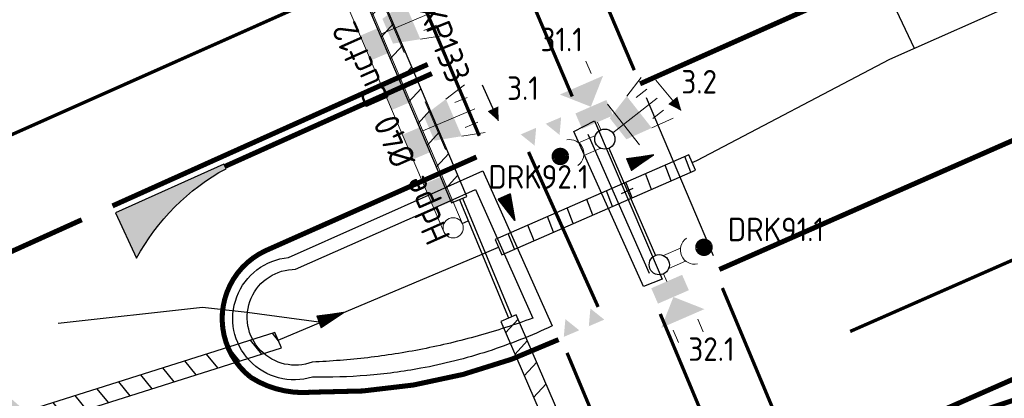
# Model space of a CAD drawing. Header units: metres. Extents: x 144112 to 146497, y 457631 to 458575.
# Tile 34 of 59: x 145889 to 145918, y 458270 to 458282. Entities that reach past the tile are written whole.
import ezdxf
from ezdxf.enums import TextEntityAlignment as Align

# ---------------------------------------------------------------- set-up
doc = ezdxf.new("R2010")
doc.units = ezdxf.units.M
doc.header["$LTSCALE"] = 0.25
for name, pattern in [('N237M200$0$050050', [0.25, 0.1175, -0.1325]), ('N237M200$0$11', [0.5, 0.25, -0.25]), ('N237M200$0$13', [1, 0.25, -0.75]), ('N237M200$0$39', [3, 0.75, -2.25])]:
    doc.linetypes.add(name, pattern=pattern)
doc.layers.get('0').update_dxf_attribs({"linetype": 'CONTINUOUS', "lineweight": 0})
doc.layers.add('INSTALLATIE', color=3, linetype='CONTINUOUS', lineweight=0)
for name, color, linetype in [('INSTALLATIE-T-CODE', 1, 'CONTINUOUS'), ('KABEL-500', 3, 'CONTINUOUS'), ('MASTEN', 7, 'CONTINUOUS'), ('N237M200$0$TM-HULPLIJNEN', 252, 'CONTINUOUS'), ('N237M200$0$TM-L_05-05_10', 252, 'N237M200$0$050050'), ('N237M200$0$TM-L_1-1_15', 252, 'N237M200$0$11'), ('N237M200$0$TM-L_1-3_10', 252, 'N237M200$0$13'), ('N237M200$0$TM-L_3-9_10', 252, 'N237M200$0$39'), ('N237M200$0$TM-L_C_10', 252, 'CONTINUOUS'), ('N237M200$0$TM-L_C_15', 252, 'CONTINUOUS'), ('N237M200$0$TM-PIJL', 252, 'CONTINUOUS'), ('N237M200$0$TM-SYMBOOL', 252, 'CONTINUOUS'), ('ONDERGROND', 7, 'CONTINUOUS'), ('VRI - BUIS', 1, 'CONTINUOUS'), ('VRI - INST-T-CODE', 1, 'CONTINUOUS'), ('VRI - Koppelkabel', 30, 'CONTINUOUS'), ('WEG-T01', 7, 'CONTINUOUS'), ('WEG-T21', 12, 'CONTINUOUS'), ('X-VRI bestaand installatie', 252, 'CONTINUOUS')]:
    doc.layers.add(name, color=color, linetype=linetype)
doc.styles.add('I020-1', font='ISO', dxfattribs={"height": 2})
doc.styles.add('VRI131 kabel1$0$ISO', font='ISO')

# ---------------------------------------------------------------- blocks, each defined once
blk = doc.blocks.new('V_MAST')
blk.add_circle((0, 0), 0.3)
blk = doc.blocks.new('V_VGLNT')
for p, q in [((1.948205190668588, 0.3999999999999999), (2.348205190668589, 0.3999999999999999)), ((0.5482051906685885, 0), (0.3, 0)), ((1.948205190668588, -0.4000000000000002), (2.348205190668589, -0.4000000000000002))]:
    blk.add_line(p, q)
for points in [[(1.048205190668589, -1.776356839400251e-16), (1.748205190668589, 0.7000000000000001), (1.748205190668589, -0.7000000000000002)], [(0.5482051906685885, 0.5), (1.048205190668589, 0.5), (0.5482051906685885, -0.5000000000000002), (1.048205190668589, -0.5000000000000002)]]:
    blk.add_solid(points)
at = {"layer": 'VRI - INST-T-CODE', "style": 'I020-1'}
blk.add_attdef('INST', text='', height=1, dxfattribs=at).set_placement((4.114791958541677, -0.0007136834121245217), align=Align.MIDDLE)
blk = doc.blocks.new('V_DRKW')
for p, q in [((0.2226397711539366, 0.2010759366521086), (0.7707390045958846, 0.2010759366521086)), ((0.2112448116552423, -0.213015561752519), (0.7592209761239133, -0.213015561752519))]:
    blk.add_line(p, q)
at = {"const_width": 0.2588071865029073}
blk.add_lwpolyline([(1.294329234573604, -0.01652630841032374, 1.135206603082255), (1.553136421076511, -0.05422897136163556, 0.8439146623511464)], format="xyb", close=True, dxfattribs=at)
blk.add_arc((1.132484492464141, -0.01619201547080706), 0.4219776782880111, 101.0944281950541, 258.9055718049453)
at = {"layer": 'VRI - INST-T-CODE', "style": 'I020-1'}
for tag, p in [('INST', (4.034094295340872, -0.006399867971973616)), ('INST1', (4.034094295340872, -1.345365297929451))]:
    blk.add_attdef(tag, text='', height=1, dxfattribs=at).set_placement(p, align=Align.MIDDLE)
blk = doc.blocks.new('V_3X30LNT_S')
for p, q in [((1.3, 0.6000000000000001), (1.979207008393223, 0.769345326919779)), ((1.5, 0.4), (1.9, 0.4)), ((0.3, 0), (1.975461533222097, 0)), ((1.5, -0.4), (1.9, -0.4)), ((1.3, -0.6000000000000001), (1.979207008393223, -0.769345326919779))]:
    blk.add_line(p, q)
blk.add_solid([(0.5000000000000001, 0.4), (0.5000000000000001, -0.4), (1.3, 0.6000000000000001), (1.3, -0.6000000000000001)])
at = {"layer": 'INSTALLATIE'}
blk.add_line((0.7000000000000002, 0.7693453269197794), (0.7000000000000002, -0.7693453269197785), dxfattribs=at)
at = {"layer": 'INSTALLATIE-T-CODE', "style": 'I020-1'}
blk.add_attdef('LNT', text='', height=1, dxfattribs=at).set_placement((3.534426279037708, -0.0006629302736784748), align=Align.MIDDLE)
blk = doc.blocks.new('N237M200$0$dht')
at = {"layer": 'N237M200$0$TM-SYMBOOL'}
blk.add_hatch(color=256, dxfattribs=at).paths.add_polyline_path([(0, 0), (0, 0.5000000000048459), (0.4666666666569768, 0.249999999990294)])
blk = doc.blocks.new('N237M200$0$vobuk')
at = {"layer": 'N237M200$0$TM-PIJL'}
h = blk.add_hatch(color=256, dxfattribs=at)
edge = h.paths.add_edge_path()
edge.add_line((5.488412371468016, -0.07351947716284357), (5.450017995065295, 0.2227940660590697))
edge.add_arc((-0.00735752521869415, 50.07975145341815), 50.15475199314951, 270.00840508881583, 276.2467643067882, ccw=False)
edge.add_line((1.455191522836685e-11, -0.0750000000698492), (1.455191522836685e-11, 0.07499999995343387))
edge.add_arc((-0.007363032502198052, 50.07979504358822), 50.00479558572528, 270.0084366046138, 276.2433566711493)
edge.add_line((5.430739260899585, 0.3715801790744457), (5.392037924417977, 0.6702627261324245))
edge.add_line((5.392037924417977, 0.6702627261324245), (7.471770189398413, 0.5614254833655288))
edge.add_line((7.471770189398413, 0.5614254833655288), (5.488412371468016, -0.07351947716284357))
blk = doc.blocks.new('N237_ondergrond1')
at = {"layer": 'N237M200$0$TM-SYMBOOL'}
h = blk.add_hatch(color=8, dxfattribs=at)
edge = h.paths.add_edge_path()
edge.add_line((145894.8881763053, 458277.4171266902), (145891.6769609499, 458275.9718179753))
edge.add_line((145891.6769609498, 458275.9718179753), (145892.2976521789, 458274.6182557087))
edge.add_arc((145898.0961762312, 458271.4931011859), 6.58706854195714, 118.48388892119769, 151.6772463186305, ccw=False)
edge.add_line((145894.9547266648, 458277.2828133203), (145894.8881763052, 458277.4171266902))
at = {"layer": 'N237M200$0$TM-HULPLIJNEN', "color": 8}
blk.add_lwpolyline([(145894.8881763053, 458277.4171266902), (145891.6769609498, 458275.9718179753), (145892.2976521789, 458274.6182557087, -0.1458546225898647), (145894.9547266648, 458277.2828133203)], format="xyb", close=True, dxfattribs=at)
at = {"layer": 'N237M200$0$TM-L_05-05_10', "color": 8, "const_width": 0.1, "flags": 128}
for points in [[(145902.5889378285, 458290.7978170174), (145907.0800932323, 458280.2110553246)], [(145900.747761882, 458290.0167465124), (145905.2389172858, 458279.4299848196)], [(145897.9859979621, 458288.8451407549), (145902.4771533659, 458278.2583790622)], [(145911.8184820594, 458268.6599280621), (145909.697903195, 458273.7346837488)], [(145909.9731163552, 458267.8888084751), (145907.8525374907, 458272.9635641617)], [(145907.2050677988, 458266.7321290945), (145905.0844889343, 458271.8068847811)]]:
    blk.add_lwpolyline(points, dxfattribs=at)
at = {"layer": 'N237M200$0$TM-L_1-1_15', "color": 8, "const_width": 0.15, "flags": 128}
blk.add_lwpolyline([(145890.6709338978, 458275.7640051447), (145877.002409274, 458269.5857016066)], dxfattribs=at)
at = {"layer": 'N237M200$0$TM-L_1-3_10', "color": 8, "const_width": 0.1, "flags": 128}
blk.add_lwpolyline([(145898.7430610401, 458282.8147759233), (145872.6046725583, 458271.1785182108)], dxfattribs=at)
at = {"layer": 'N237M200$0$TM-L_3-9_10', "color": 8, "const_width": 0.1, "flags": 128}
blk.add_lwpolyline([(146068.1217270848, 458340.4429444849), (145913.4928358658, 458272.4432106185)], dxfattribs=at)
at = {"layer": 'N237M200$0$TM-L_C_10', "color": 8, "const_width": 0.1, "flags": 128}
blk.add_lwpolyline([(145903.9400785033, 458277.7800978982), (145906.0070785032, 458273.1710978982)], dxfattribs=at)
at = {"layer": 'N237M200$0$TM-L_C_15', "color": 8, "const_width": 0.15, "flags": 128}
for points in [[(145907.2518459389, 458279.8061918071), (145963.9577126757, 458305.0291497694), (145977.885704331, 458311.2599404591), (145980.509778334, 458312.5405799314), (146018.901284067, 458332.6918003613, -0.0139921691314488), (146023.6178659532, 458335.0189421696, -0.000173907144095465), (146068.1217270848, 458354.8877722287, -0.000173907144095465)], [(145909.606703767, 458274.2850246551, -0.0001767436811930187), (146068.1217270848, 458344.0127012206, -0.0001767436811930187)], [(145900.9480115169, 458280.3845289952, 0.0004569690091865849), (145891.5821688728, 458276.1758920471, 0.0008497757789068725)], [(145901.0705608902, 458280.1107010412, 0.0003001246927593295), (145894.9189582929, 458277.3487346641, 0.0002885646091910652)], [(145902.3950402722, 458277.629832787), (145896.1262498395, 458274.8427978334, 0.5600143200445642), (145895.6938099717, 458271.0754235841, 0.1650371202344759), (145897.5095380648, 458270.6370893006, 0.1169635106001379), (145904.8316470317, 458272.2014842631)]]:
    blk.add_lwpolyline(points, format="xyb", dxfattribs=at)
blk.add_lwpolyline([(146068.1217270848, 458336.9094958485), (145912.4623267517, 458268.4400212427), (145941.1494861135, 458277.9889441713), (145941.8634117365, 458278.1749985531), (145958.4102431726, 458285.5095538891), (145984.6015978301, 458300.1806375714)], dxfattribs=at)
at = {"layer": 'WEG-T01', "color": 8}
for points in [[(145907.437, 458279.396), (145909.428, 458274.698)], [(145905.289, 458278.385), (145905.895, 458278.702)], [(145905.895, 458278.702), (145907.914, 458274.001)], [(145907.356, 458273.776), (145905.289, 458278.385)], [(145901.3449588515, 458276.6677447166), (145902.581, 458277.22)], [(145902.581, 458277.22), (145904.641, 458272.609)], [(145907.914, 458274.001), (145907.356, 458273.776)]]:
    blk.add_lwpolyline(points, dxfattribs=at)
blk.add_lwpolyline([(145904.641, 458272.609, -0.03257444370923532), (145902.7331526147, 458271.8508899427, -0.03257444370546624), (145900.743, 458271.347, -0.02565993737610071), (145899.139150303, 458271.134794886, -0.02565993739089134), (145897.5219996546, 458271.0879999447, -1.111457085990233), (145896.8109994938, 458274.6420006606), (145901.3449588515, 458276.6677447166)], format="xyb", dxfattribs=at)
at = {"layer": 'WEG-T21', "color": 8}
for points in [[(145905.704, 458278.313), (145907.52, 458274.172)], [(145901.5185826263, 458276.2864195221), (145902.367, 458276.663)]]:
    blk.add_lwpolyline(points, dxfattribs=at)
blk.add_lwpolyline([(145902.367, 458276.663), (145904.063, 458272.837, -0.01986720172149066), (145902.4457452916, 458272.3129887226, -0.01986720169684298), (145900.792, 458271.919, -0.01927630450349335), (145899.1624241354, 458271.6633659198, -0.01927630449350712), (145897.5179995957, 458271.5340005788, -1.207483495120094), (145897.0229997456, 458274.2909998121), (145901.5185826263, 458276.2864195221)], format="xyb", dxfattribs=at)
at = {"layer": 'N237M200$0$TM-PIJL', "color": 8, "rotation": 314.5201353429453}
blk.add_blockref('N237M200$0$vobuk', (145885.8759615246, 458272.8898873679), dxfattribs=at)
at = {"layer": 'N237M200$0$TM-SYMBOOL', "color": 8}
for p, rotation in [((145904.4495653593, 458278.6177829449), 293.0822305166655), ((145903.7068402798, 458278.3012560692), 293.0822305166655), ((145906.1904935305, 458272.7943447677), 113.082230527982), ((145905.4477684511, 458272.4778178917), 113.082230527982)]:
    blk.add_blockref('N237M200$0$dht', p, dxfattribs=dict(at, rotation=rotation))

msp = doc.modelspace()

# ---------------------------------------------------------------- hatches: boundary and pattern name
at = {"layer": 'VRI - BUIS'}
h = msp.add_hatch(dxfattribs=at)
h.set_pattern_fill('LINE', color=256, scale=0.2, angle=227.7, style=0)
h.set_pattern_definition([(227.7, (0, 0), (0.469665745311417, -0.4273629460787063), [])])
h.paths.add_polyline_path([(145902.1116847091, 458276.4576265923), (145896.4671096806, 458289.7569122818), (145896.006850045, 458289.5615637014), (145901.6514250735, 458276.2622780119)])
h = msp.add_hatch(dxfattribs=at)
h.set_pattern_fill('LINE', color=256, scale=0.2, angle=111.258, style=0)
h.set_pattern_definition([(111.258, (0, 0), (-0.5917928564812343, -0.2302307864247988), [])])
h.paths.add_polyline_path([(145903.1468702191, 458274.7227466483), (145908.8979754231, 458277.2372138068), (145908.6976740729, 458277.6953397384), (145902.946568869, 458275.1808725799)])
h = msp.add_hatch(dxfattribs=at)
h.set_pattern_fill('LINE', color=256, scale=0.2, angle=228.033, style=0)
h.set_pattern_definition([(228.033, (0, 0), (0.4721416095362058, -0.4246260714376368), [])])
h.paths.add_polyline_path([(145907.1512454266, 458264.6582769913), (145903.5744257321, 458272.9369284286), (145903.1154345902, 458272.7386177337), (145906.6922542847, 458264.4599662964)])
h = msp.add_hatch(dxfattribs=at)
h.set_pattern_fill('LINE', color=256, scale=0.2, angle=309.15, style=0)
h.set_pattern_definition([(309.15, (6.116066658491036, -24.01159956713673), (0.4924397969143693, 0.4009090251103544), [])])
h.paths.add_polyline_path([(145896.4065244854, 458272.4135536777), (145878.4641321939, 458266.734162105), (145878.6635130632, 458266.2756348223), (145896.6059053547, 458271.955026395)])

# ---------------------------------------------------------------- linework, layer by layer
at = {"layer": 'INSTALLATIE'}
for p, q in [((145901.4286805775, 458275.4037345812), (145895.4554923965, 458289.4262200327)), ((145901.9795121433, 458275.6415386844), (145896.0074981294, 458289.6613575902)), ((145907.7260353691, 458279.9124943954), (145908.4660751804, 458279.0204219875))]:
    msp.add_line(p, q, dxfattribs=at)
msp.add_lwpolyline([(145908.4791403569, 458279.0046727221, 0, 0.35, 0), (145908.2237503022, 458279.3125297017, 0.35, 0.35, 0)], format="xyseb", dxfattribs=at)
for points in [[(145899.4953718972, 458281.4732725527), (145899.8088886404, 458280.737264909), (145898.9433661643, 458281.2381349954), (145899.2568829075, 458280.5021273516)], [(145900.1224053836, 458280.0012572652), (145900.4359221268, 458279.2652496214), (145899.5703996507, 458279.7661197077), (145899.8839163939, 458279.030112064)], [(145900.74943887, 458278.5292419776), (145901.0629556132, 458277.7932343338), (145900.1974331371, 458278.2941044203), (145900.5109498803, 458277.5580967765)], [(145901.3764723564, 458277.0572266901), (145901.6899890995, 458276.3212190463), (145900.8244666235, 458276.8220891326), (145901.1379833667, 458276.0860814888)]]:
    msp.add_solid(points, dxfattribs=at)
at = {"layer": 'KABEL-500'}
for p, q in [((145914.6755537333, 458280.5420645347), (145933.5484890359, 458288.9537740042)), ((145914.6764098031, 458282.3985998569), (145915.3954896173, 458280.8629415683)), ((145908.797824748, 458277.4662767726), (145908.9405839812, 458277.5286931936)), ((145906.700894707, 458276.5480180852), (145907.0508736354, 458276.7010339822)), ((145901.8894767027, 458276.3633145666), (145901.9504887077, 458276.2200132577)), ((145902.5614237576, 458274.739631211), (145903.0467195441, 458274.951809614)), ((145903.3145353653, 458272.9147352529), (145903.3472919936, 458272.8387935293))]:
    msp.add_line(p, q, dxfattribs=at)
for points in [[(145908.9405839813, 458277.5286931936), (145914.6755537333, 458280.5420645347)], [(145906.3293357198, 458277.8879358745), (145907.707023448, 458274.7032516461)], [(145901.9504887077, 458276.2200132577), (145903.3145353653, 458272.9147352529)], [(145901.9728560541, 458275.6562542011), (145902.1471742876, 458275.7345064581)], [(145896.5062149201, 458272.1842900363), (145902.5614237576, 458274.739631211)]]:
    msp.add_lwpolyline(points, dxfattribs=at)
at = {"layer": 'VRI - BUIS', "color": 0}
for p, q in [((145906.8521710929, 458277.5860115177), (145907.6481912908, 458277.6977534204)), ((145906.8521710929, 458277.5860115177), (145906.9975533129, 458277.2257315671)), ((145907.6481912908, 458277.6977534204), (145906.8703438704, 458277.5409765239)), ((145907.6481912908, 458277.6977534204), (145906.8885166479, 458277.49594153)), ((145907.6481912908, 458277.6977534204), (145906.9066894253, 458277.4509065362)), ((145907.6481912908, 458277.6977534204), (145906.9248622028, 458277.4058715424)), ((145907.6481912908, 458277.6977534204), (145906.9248622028, 458277.4058715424)), ((145906.9387657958, 458277.3714162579), (145907.6481912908, 458277.6977534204)), ((145907.6481912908, 458277.6977534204), (145906.9430349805, 458277.3608365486)), ((145906.9474592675, 458277.349872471), (145907.6481912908, 458277.6977534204)), ((145907.6481912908, 458277.6977534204), (145906.9612077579, 458277.3158015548)), ((145907.6481912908, 458277.6977534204), (145906.9793805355, 458277.270766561)), ((145907.6481912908, 458277.6977534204), (145906.9975533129, 458277.2257315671)), ((145903.3976812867, 458276.5308558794), (145903.0411630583, 458276.3764784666)), ((145903.529363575, 458275.737890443), (145903.0411630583, 458276.3764784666)), ((145903.529363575, 458275.737890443), (145903.085727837, 458276.3957756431)), ((145903.529363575, 458275.737890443), (145903.1302926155, 458276.4150728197)), ((145903.1640077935, 458276.4296719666), (145903.529363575, 458275.737890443)), ((145903.529363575, 458275.737890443), (145903.174857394, 458276.4343699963)), ((145903.1853266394, 458276.438903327), (145903.529363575, 458275.737890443)), ((145903.529363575, 458275.737890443), (145903.2194221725, 458276.453667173)), ((145903.529363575, 458275.737890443), (145903.2194221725, 458276.453667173)), ((145903.529363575, 458275.737890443), (145903.263986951, 458276.4729643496)), ((145903.529363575, 458275.737890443), (145903.3085517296, 458276.4922615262)), ((145903.529363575, 458275.737890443), (145903.3531165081, 458276.5115587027)), ((145903.3976812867, 458276.5308558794), (145903.529363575, 458275.737890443)), ((145897.647529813, 458272.9114539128), (145898.4461305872, 458273.0029482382)), ((145897.647529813, 458272.9114539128), (145897.783717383, 458272.5475987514)), ((145898.4461305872, 458273.0029482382), (145897.6645532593, 458272.8659720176)), ((145898.4461305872, 458273.0029482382), (145897.6815767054, 458272.8204901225)), ((145898.4461305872, 458273.0029482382), (145897.6986001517, 458272.7750082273)), ((145898.4461305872, 458273.0029482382), (145897.7156235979, 458272.7295263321)), ((145898.4461305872, 458273.0029482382), (145897.7156235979, 458272.7295263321)), ((145897.7286478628, 458272.6947291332), (145898.4461305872, 458273.0029482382)), ((145898.4461305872, 458273.0029482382), (145897.7326470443, 458272.684044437)), ((145897.7367915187, 458272.6729715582), (145898.4461305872, 458273.0029482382)), ((145898.4461305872, 458273.0029482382), (145897.7496704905, 458272.6385625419)), ((145898.4461305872, 458273.0029482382), (145897.7666939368, 458272.5930806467)), ((145898.4461305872, 458273.0029482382), (145897.783717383, 458272.5475987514))]:
    msp.add_line(p, q, dxfattribs=at)
at = {"layer": 'VRI - BUIS', "flags": 128}
for points in [[(145902.1116847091, 458276.4576265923), (145896.4671096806, 458289.7569122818), (145896.006850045, 458289.5615637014), (145901.6514250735, 458276.2622780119)], [(145903.1468702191, 458274.7227466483), (145908.8979754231, 458277.2372138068), (145908.6976740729, 458277.6953397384), (145902.946568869, 458275.1808725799)], [(145907.1512454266, 458264.6582769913), (145903.5744257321, 458272.9369284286), (145903.1154345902, 458272.7386177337), (145906.6922542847, 458264.4599662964)], [(145896.4065244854, 458272.4135536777), (145878.4641321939, 458266.734162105), (145878.6635130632, 458266.2756348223), (145896.6059053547, 458271.955026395)]]:
    msp.add_lwpolyline(points, close=True, dxfattribs=at)
at = {"layer": 'VRI - BUIS', "color": 0, "flags": 128}
for points in [[(145906.8570864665, 458277.573830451), (145907.6481912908, 458277.6977534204)], [(145907.6481912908, 458277.6977534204), (145906.8608164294, 458277.5645870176)], [(145906.8653007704, 458277.5534741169), (145907.6481912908, 458277.6977534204)], [(145906.8744734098, 458277.5307428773), (145907.6481912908, 458277.6977534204)], [(145907.6481912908, 458277.6977534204), (145906.8797199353, 458277.5177411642)], [(145906.8838514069, 458277.5075027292), (145907.6481912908, 458277.6977534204)], [(145906.8930924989, 458277.4846018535), (145907.6481912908, 458277.6977534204)], [(145907.6481912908, 458277.6977534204), (145906.8974019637, 458277.4739223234)], [(145906.9022651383, 458277.4618706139), (145907.6481912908, 458277.6977534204)], [(145906.9109586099, 458277.4403268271), (145907.6481912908, 458277.6977534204)], [(145907.6481912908, 458277.6977534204), (145906.9150839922, 458277.4301034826)], [(145906.9204050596, 458277.4169170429), (145907.6481912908, 458277.6977534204)], [(145906.9293193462, 458277.394826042), (145907.6481912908, 458277.6977534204)], [(145907.6481912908, 458277.6977534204), (145906.9346404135, 458277.3816396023)], [(145907.6481912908, 458277.6977534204), (145906.9523224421, 458277.3378207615)], [(145906.956631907, 458277.3271412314), (145907.6481912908, 458277.6977534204)], [(145906.965872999, 458277.3042403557), (145907.6481912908, 458277.6977534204)], [(145907.6481912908, 458277.6977534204), (145906.9700044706, 458277.2940019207)], [(145906.9752509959, 458277.2810002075), (145907.6481912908, 458277.6977534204)], [(145906.9844236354, 458277.2582689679), (145907.6481912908, 458277.6977534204)], [(145907.6481912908, 458277.6977534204), (145906.9889079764, 458277.2471560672)], [(145906.9926379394, 458277.237912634), (145907.6481912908, 458277.6977534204)], [(145903.0532169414, 458276.3816979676), (145903.529363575, 458275.737890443)], [(145903.529363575, 458275.737890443), (145903.0623638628, 458276.3856587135)], [(145903.0733607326, 458276.390420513), (145903.529363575, 458275.737890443)], [(145903.0958546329, 458276.4001606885), (145903.529363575, 458275.737890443)], [(145903.529363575, 458275.737890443), (145903.1087205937, 458276.4057318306)], [(145903.1188521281, 458276.4101189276), (145903.529363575, 458275.737890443)], [(145903.1415138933, 458276.419931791), (145903.529363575, 458275.737890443)], [(145903.529363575, 458275.737890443), (145903.1520819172, 458276.4245078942)], [(145903.529363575, 458275.737890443), (145903.1954432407, 458276.4432839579)], [(145903.2084919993, 458276.4489342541), (145903.529363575, 458275.737890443)], [(145903.2303523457, 458276.4584000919), (145903.529363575, 458275.737890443)], [(145903.529363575, 458275.737890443), (145903.2434011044, 458276.4640503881)], [(145903.2535177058, 458276.468431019), (145903.529363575, 458275.737890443)], [(145903.2748365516, 458276.4776623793), (145903.529363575, 458275.737890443)], [(145903.529363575, 458275.737890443), (145903.2867624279, 458276.4828264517)], [(145903.2973304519, 458276.4874025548), (145903.529363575, 458275.737890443)], [(145903.319992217, 458276.4972154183), (145903.529363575, 458275.737890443)], [(145903.529363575, 458275.737890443), (145903.3301237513, 458276.5016025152)], [(145903.3429897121, 458276.5071736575), (145903.529363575, 458275.737890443)], [(145903.3654836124, 458276.516913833), (145903.529363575, 458275.737890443)], [(145903.529363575, 458275.737890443), (145903.3764804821, 458276.5216756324)], [(145903.3856274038, 458276.5256363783), (145903.529363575, 458275.737890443)], [(145889.9663954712, 458272.6896692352), (145894.2567394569, 458273.1645524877), (145895.5866134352, 458273.0180417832), (145897.715623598, 458272.7295263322)], [(145897.6521343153, 458272.8991519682), (145898.4461305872, 458273.0029482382)], [(145898.4461305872, 458273.0029482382), (145897.655628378, 458272.8898168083)], [(145897.6598291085, 458272.8785936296), (145898.4461305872, 458273.0029482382)], [(145897.6684216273, 458272.8556368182), (145898.4461305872, 458273.0029482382)], [(145898.4461305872, 458273.0029482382), (145897.673336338, 458272.8425060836)], [(145897.677206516, 458272.8321660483), (145898.4461305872, 458273.0029482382)], [(145897.6858631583, 458272.8090379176), (145898.4461305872, 458273.0029482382)], [(145898.4461305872, 458273.0029482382), (145897.6899000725, 458272.7982524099)], [(145897.6944556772, 458272.7860811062), (145898.4461305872, 458273.0029482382)], [(145897.7025993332, 458272.7643235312), (145898.4461305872, 458273.0029482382)], [(145898.4461305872, 458273.0029482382), (145897.7064638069, 458272.7539987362)], [(145897.7114483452, 458272.7406814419), (145898.4461305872, 458273.0029482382)], [(145897.7197988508, 458272.7183712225), (145898.4461305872, 458273.0029482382)], [(145898.4461305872, 458273.0029482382), (145897.7247833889, 458272.7050539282)], [(145898.4461305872, 458273.0029482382), (145897.7413471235, 458272.6608002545)], [(145897.7453840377, 458272.6500147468), (145898.4461305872, 458273.0029482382)], [(145897.75404068, 458272.6268866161), (145898.4461305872, 458273.0029482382)], [(145898.4461305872, 458273.0029482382), (145897.757910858, 458272.6165465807)], [(145897.7628255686, 458272.6034158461), (145898.4461305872, 458273.0029482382)], [(145897.7714180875, 458272.5804590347), (145898.4461305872, 458273.0029482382)], [(145898.4461305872, 458273.0029482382), (145897.7756188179, 458272.5692358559)], [(145897.7791128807, 458272.5599006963), (145898.4461305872, 458273.0029482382)]]:
    msp.add_lwpolyline(points, dxfattribs=at)
at = {"layer": 'VRI - Koppelkabel', "flags": 128}
msp.add_lwpolyline([(145901.9818163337, 458276.4025063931), (145903.4408468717, 458272.8792146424)], dxfattribs=at)
at = {"layer": 'X-VRI bestaand installatie', "color": 3}
msp.add_line((145902.560883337, 458279.7716213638), (145903.0427697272, 458278.7174688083), dxfattribs=at)
msp.add_lwpolyline([(145903.051277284, 458278.6988580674, 0, 0.35, 0), (145902.8849767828, 458279.0626494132, 0.35, 0.35, 0)], format="xyseb", dxfattribs=at)

# ---------------------------------------------------------------- block references
at = {"layer": 'INSTALLATIE'}
ref = msp.add_blockref('V_3X30LNT_S', (145899.2974731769, 458281.1723485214), dxfattribs=dict(at, rotation=23.16416220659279))
ref.add_attrib('LNT', '2.2', dxfattribs={"layer": 'VRI - INST-T-CODE', "color": 1, "height": 0.7, "style": 'I020-1'}).set_placement((145902.5472203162, 458282.5620654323), align=Align.MIDDLE)
ref = msp.add_blockref('V_VGLNT', (145906.2097396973, 458278.1630376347), dxfattribs=dict(at, rotation=113.5136182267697))
ref.add_attrib('INST', '31.1', dxfattribs={"layer": 'VRI - INST-T-CODE', "color": 1, "height": 0.7, "style": 'I020-1'}).set_placement((145904.9252869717, 458281.1240967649), align=Align.MIDDLE)
ref = msp.add_blockref('V_3X30LNT_S', (145900.5260618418, 458278.2881304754), dxfattribs=dict(at, rotation=23.16416220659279))
ref.add_attrib('LNT', '3.1', dxfattribs={"layer": 'VRI - INST-T-CODE', "color": 1, "height": 0.7, "style": 'I020-1'}).set_placement((145903.775808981, 458279.6778473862), align=Align.MIDDLE)
ref = msp.add_blockref('V_3X30LNT_S', (145906.2073479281, 458278.1620142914), dxfattribs=dict(at, rotation=38.18426118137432))
ref.add_attrib('LNT', '3.2', dxfattribs={"layer": 'VRI - INST-T-CODE', "color": 1, "height": 0.7, "style": 'I020-1'}).set_placement((145909.0095018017, 458279.8683938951), align=Align.MIDDLE)
ref = msp.add_blockref('V_DRKW', (145906.2097396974, 458278.1630376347), dxfattribs=dict(at, rotation=203.5136182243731))
ref.add_attrib('INST', 'DRK92.1', dxfattribs={"layer": 'VRI - INST-T-CODE', "color": 1, "height": 0.7, "style": 'I020-1'}).set_placement((145904.2382874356, 458277.040468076), align=Align.MIDDLE)
at = {"layer": 'INSTALLATIE', "rotation": 293.513618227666}
msp.add_blockref('V_MAST', (145901.7029442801, 458275.5253052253), dxfattribs=at)
at = {"layer": 'INSTALLATIE'}
ref = msp.add_blockref('V_DRKW', (145907.8261348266, 458274.427911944), dxfattribs=dict(at, rotation=23.51361822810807))
ref.add_attrib('INST', 'DRK91.1', dxfattribs={"layer": 'VRI - INST-T-CODE', "color": 1, "height": 0.7, "style": 'I020-1'}).set_placement((145911.2904466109, 458275.4782140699), align=Align.MIDDLE)
ref = msp.add_blockref('V_VGLNT', (145907.8251114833, 458274.4303037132), dxfattribs=dict(at, rotation=293.513618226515))
ref.add_attrib('INST', '32.1', dxfattribs={"layer": 'VRI - INST-T-CODE', "color": 1, "height": 0.7, "style": 'I020-1'}).set_placement((145909.3737407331, 458271.9188333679), align=Align.MIDDLE)
at = {"layer": 'MASTEN', "rotation": 293.513618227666}
for p in [(145906.2073479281, 458278.1620142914), (145907.8237430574, 458274.4268886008)]:
    msp.add_blockref('V_MAST', p, dxfattribs=at)
at = {"layer": 'ONDERGROND'}
msp.add_blockref('N237_ondergrond1', (0, 0), dxfattribs=at)

# ---------------------------------------------------------------- texts
at = {"layer": 'VRI - BUIS', "color": 0, "char_height": 0.75, "width": 17.14073732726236, "attachment_point": 1, "line_spacing_factor": 0.64, "style": 'VRI131 kabel1$0$ISO'}
for s, insert, rotation in [('Hdpe %%C40 Duct12 naar XP133', (145897.6982020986, 458291.3981424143), 291.84247992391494), ('Hdpe %%C40 Duct12 naar XP132', (145900.9507600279, 458274.948110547), 113.94966401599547)]:
    msp.add_mtext(s, dxfattribs=dict(at, insert=insert, rotation=rotation))

doc.saveas('drawing.dxf')
